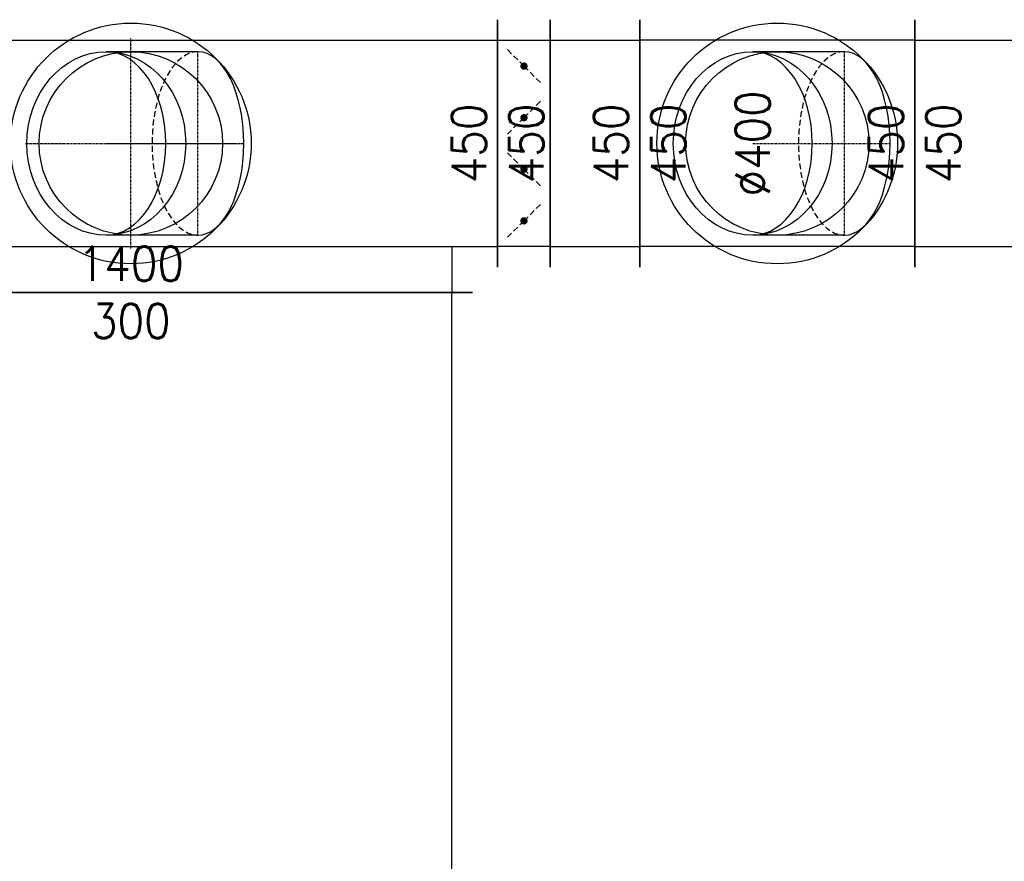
# Model space of a CAD drawing. Header units: millimetres. Extents: x -56303 to -45239, y -20463 to -4540.
# Tile 236 of 256: x -47062 to -46848, y -11168 to -10984. Entities that reach past the tile are written whole.
import ezdxf

# ---------------------------------------------------------------- set-up
doc = ezdxf.new("R2010")
doc.units = ezdxf.units.MM
doc.linetypes.add('DASHDOT', pattern=[1, 0.5, -0.25, 0, -0.25])
doc.linetypes.add('DASHED', pattern=[19.05, 12.7, -6.35])
for name, color, linetype in [('FLUID-N1', 7, 'Continuous'), ('FLUID-N1-75-DIM', 7, 'Continuous'), ('FLUID-N1-SYM', 7, 'Continuous')]:
    doc.layers.add(name, color=color, linetype=linetype)
doc.styles.add('OPIS1', font='ROMANS.SHX', dxfattribs={"width": 0.9})

# ---------------------------------------------------------------- blocks, each defined once
blk = doc.blocks.new('*U1340')
at = {"color": 0, "linetype": 'ByBlock', "lineweight": -2}
for p, q in [((159.8, 200), (-40.2, 200)), ((159.8, -200), (-40.2, -200))]:
    blk.add_line(p, q, dxfattribs=at)
blk.add_ellipse((-40.2, 0), major_axis=(0, 200), ratio=0.866025, dxfattribs=at)
at = {"color": 7, "linetype": 'Continuous'}
blk.add_ellipse((-40.2, 0), major_axis=(0, 200), ratio=0.649519, start_param=3.141593, end_param=6.283185, dxfattribs=at)
at = {"color": 7, "linetype": 'DASHED'}
blk.add_ellipse((159.8, 0), major_axis=(0, 200), ratio=0.5, start_param=0, end_param=3.141593, dxfattribs=at)
at = {"color": 0, "linetype": 'ByBlock', "lineweight": -2}
blk.add_ellipse((159.8, 0), major_axis=(0, 200), ratio=0.5, start_param=3.141593, end_param=6.283185, dxfattribs=at)
at = {"layer": 'FLUID-N1-SYM', "color": 7, "linetype": 'DASHDOT'}
for p, q in [((159.8, -200), (159.8, 200)), ((-40.2, 0), (259.8, 0))]:
    blk.add_line(p, q, dxfattribs=at)
blk = doc.blocks.new('*U1339')
at = {"color": 0, "linetype": 'ByBlock', "lineweight": -2}
for p, q in [((159.8, 200), (-40.2, 200)), ((159.8, -200), (-40.2, -200))]:
    blk.add_line(p, q, dxfattribs=at)
blk.add_ellipse((-40.2, 0), major_axis=(0, 200), ratio=0.866025, dxfattribs=at)
at = {"color": 7, "linetype": 'Continuous'}
blk.add_ellipse((-40.2, 0), major_axis=(0, 200), ratio=0.649519, start_param=3.141593, end_param=6.283185, dxfattribs=at)
at = {"color": 7, "linetype": 'DASHED'}
blk.add_ellipse((159.8, 0), major_axis=(0, 200), ratio=0.5, start_param=0, end_param=3.141593, dxfattribs=at)
at = {"color": 0, "linetype": 'ByBlock', "lineweight": -2}
blk.add_ellipse((159.8, 0), major_axis=(0, 200), ratio=0.5, start_param=3.141593, end_param=6.283185, dxfattribs=at)
at = {"layer": 'FLUID-N1-SYM', "color": 7, "linetype": 'DASHDOT'}
for p, q in [((159.8, -200), (159.8, 200)), ((-40.2, 0), (259.8, 0))]:
    blk.add_line(p, q, dxfattribs=at)
blk = doc.blocks.new('*U1392')
at = {"color": 0, "linetype": 'ByBlock', "lineweight": -2}
blk.add_circle((0, 0), 200, dxfattribs=at)
blk = doc.blocks.new('*U1391')
at = {"color": 7, "linetype": 'Continuous'}
blk.add_circle((0, 0), 262.5, dxfattribs=at)
at = {"color": 0, "linetype": 'ByBlock', "lineweight": -2}
blk.add_circle((0, 0), 200, dxfattribs=at)
blk = doc.blocks.new('*U1390')
at = {"color": 132, "linetype": 'Continuous', "lineweight": -2}
for p, q in [((-300, -270), (-300, 270)), ((300, 270), (300, -270))]:
    blk.add_line(p, q, dxfattribs=at)
at = {"color": 0, "linetype": 'ByBlock', "lineweight": -2}
for p, q in [((-300, 225), (300, 225)), ((-300, -225), (300, -225))]:
    blk.add_line(p, q, dxfattribs=at)
blk.add_circle((0, 0), 200, dxfattribs=at)
blk = doc.blocks.new('*U1386')
at = {"color": 0, "linetype": 'ByBlock', "lineweight": -2}
blk.add_circle((0, 0), 200, dxfattribs=at)
at = {"layer": 'FLUID-N1-SYM', "color": 7, "linetype": 'DASHDOT'}
for p, q in [((0, -230), (0, 230)), ((-230, 0), (230, 0))]:
    blk.add_line(p, q, dxfattribs=at)
blk = doc.blocks.new('*U1385')
at = {"color": 0, "linetype": 'ByBlock', "lineweight": -2}
blk.add_circle((0, 0), 200, dxfattribs=at)
blk = doc.blocks.new('*U1384')
at = {"color": 7, "linetype": 'Continuous'}
blk.add_circle((0, 0), 262.5, dxfattribs=at)
at = {"color": 0, "linetype": 'ByBlock', "lineweight": -2}
blk.add_circle((0, 0), 200, dxfattribs=at)
blk = doc.blocks.new('*U1381')
at = {"color": 132, "linetype": 'Continuous', "lineweight": -2}
for p, q in [((-57.5, -270), (-57.5, 270)), ((57.5, 270), (57.5, -270))]:
    blk.add_line(p, q, dxfattribs=at)
at = {"color": 0, "linetype": 'ByBlock', "lineweight": -2}
for p, q in [((-57.5, 225), (57.5, 225)), ((57.5, -225), (-57.5, -225))]:
    blk.add_line(p, q, dxfattribs=at)
at = {"color": 7, "linetype": 'DASHED'}
for p, q in [((0, 168.8), (-39.8, 208.5)), ((0, 168.8), (39.8, 129)), ((0, 56.2), (39.8, 96)), ((0, 56.2), (-39.8, 16.5)), ((0, -56.2), (-39.8, -16.5)), ((0, -56.2), (39.8, -96)), ((0, -168.8), (39.8, -129)), ((0, -168.8), (-39.8, -208.5))]:
    blk.add_line(p, q, dxfattribs=at)
at = {"color": 7, "linetype": 'Continuous'}
for points in [[(-4, 168.8, 8, 8, 1), (4, 168.8, 8, 8, 1)], [(-4, 56.2, 8, 8, 1), (4, 56.2, 8, 8, 1)], [(-4, -56.2, 8, 8, 1), (4, -56.2, 8, 8, 1)], [(-4, -168.8, 8, 8, 1), (4, -168.8, 8, 8, 1)]]:
    blk.add_lwpolyline(points, format="xyseb", close=True, dxfattribs=at)
blk = doc.blocks.new('*U1379')
at = {"color": 132, "linetype": 'Continuous', "lineweight": -2}
for p, q in [((-97.5, -270), (-97.5, 270)), ((97.5, 270), (97.5, -270))]:
    blk.add_line(p, q, dxfattribs=at)
at = {"color": 0, "linetype": 'ByBlock', "lineweight": -2}
for p, q in [((-97.5, 225), (97.5, 225)), ((-97.5, -225), (97.5, -225))]:
    blk.add_line(p, q, dxfattribs=at)
blk = doc.blocks.new('*U1377')
at = {"color": 132, "linetype": 'Continuous', "lineweight": -2}
for p, q in [((-800, -270), (-800, 270)), ((800, 270), (800, -270)), ((745, -325), (-745, -325))]:
    blk.add_line(p, q, dxfattribs=at)
at = {"color": 0, "linetype": 'ByBlock', "lineweight": -2}
for p, q in [((-800, 225), (800, 225)), ((-800, -225), (800, -225)), ((-700, -325), (-700, -225)), ((700, -225), (700, -325))]:
    blk.add_line(p, q, dxfattribs=at)
blk = doc.blocks.new('*U1372')
at = {"color": 132, "linetype": 'Continuous', "lineweight": -2}
for p, q in [((-205, -270), (-205, 270)), ((205, 270), (205, -270))]:
    blk.add_line(p, q, dxfattribs=at)
at = {"color": 0, "linetype": 'ByBlock', "lineweight": -2}
for p, q in [((-205, 225), (205, 225)), ((-205, -225), (205, -225))]:
    blk.add_line(p, q, dxfattribs=at)
blk = doc.blocks.new('*U1333')
at = {"color": 132, "linetype": 'Continuous', "lineweight": -2}
for p, q in [((-913.5, -745), (-913.5, 745)), ((913.5, 745), (913.5, -745))]:
    blk.add_line(p, q, dxfattribs=at)
at = {"color": 0, "linetype": 'ByBlock', "lineweight": -2}
for p, q in [((-913.5, 700), (913.5, 700)), ((-913.5, -700), (913.5, -700))]:
    blk.add_line(p, q, dxfattribs=at)

msp = doc.modelspace()

# ---------------------------------------------------------------- block references
at = {"layer": 'FLUID-N1', "color": 132, "linetype": 'Continuous', "xscale": 0.09999999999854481, "yscale": 0.1000000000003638, "zscale": 0.1}
for name, p in [('*U1377', (-47038.18, -11011.06)), ('*U1384', (-47038.18, -11011.06)), ('*U1381', (-46952.43, -11011.06)), ('*U1379', (-46936.93, -11011.06)), ('*U1391', (-46897.18, -11011.06)), ('*U1372', (-46846.68, -11011.06)), ('*U1386', (-47038.18, -11011.06)), ('*U1339', (-47039.52, -11011.06)), ('*U1385', (-47038.18, -11011.06)), ('*U1340', (-46898.52, -11011.06)), ('*U1392', (-46897.18, -11011.06))]:
    msp.add_blockref(name, p, dxfattribs=at)
at = {"layer": 'FLUID-N1', "color": 132, "linetype": 'Continuous', "zscale": 0.1}
for name, p, xscale, yscale, rotation in [('*U1390', (-46897.18, -11011.06), 0.1000000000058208, 0.1000000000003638, 180), ('*U1333', (-47038.18, -11134.91), 0.09999999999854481, 0.09999999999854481, 90)]:
    msp.add_blockref(name, p, dxfattribs=dict(at, xscale=xscale, yscale=yscale, rotation=rotation))

# ---------------------------------------------------------------- texts
at = {"layer": 'FLUID-N1-75-DIM', "color": 61, "char_height": 7.5, "attachment_point": 5, "rotation": 90, "style": 'OPIS1'}
for s, insert in [('∅400\\P', (-46902.54, -11011.06)), ('450\\P450', (-46958.18, -11011.06)), ('450\\P450', (-46927.18, -11011.06)), ('450\\P450', (-46927.18, -11011.06)), ('450\\P450', (-46867.18, -11011.06))]:
    msp.add_mtext(s, dxfattribs=dict(at, insert=insert))
at = {"layer": 'FLUID-N1-75-DIM', "color": 61, "insert": (-47038.18, -11043.56), "char_height": 7.5, "attachment_point": 5, "style": 'OPIS1'}
msp.add_mtext('1400\\P300', dxfattribs=at)

doc.saveas('drawing.dxf')
